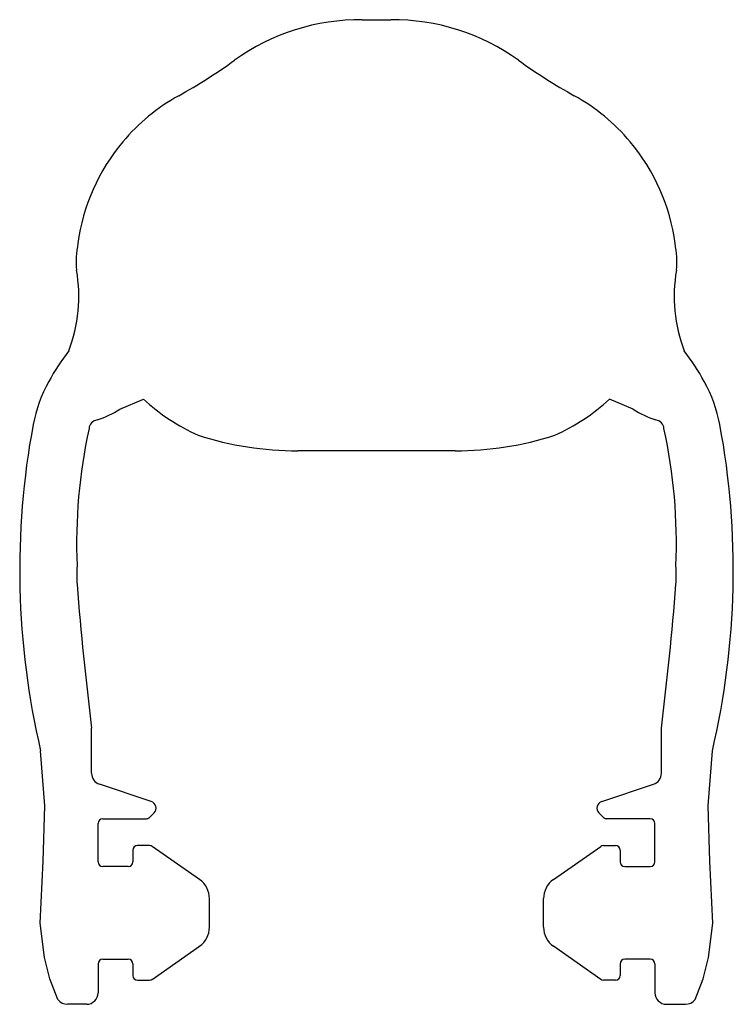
# Model space of a CAD drawing. Header units: millimetres. Extents: x -15.4 to 15.4, y 0 to 42.5.
import ezdxf

# ---------------------------------------------------------------- set-up
doc = ezdxf.new("R2010")
doc.units = ezdxf.units.MM

msp = doc.modelspace()

# ---------------------------------------------------------------- linework, layer by layer
at = {"color": 7, "linetype": 'Continuous', "lineweight": 25}
for p, q in [((-0.611, 42.481), (0.611, 42.481)), ((-11.064, 25.698), (-10.047, 26.129)), ((11.064, 25.698), (10.047, 26.129)), ((3.395, 23.898), (-3.395, 23.898)), ((-12.287, 9.997), (-12.287, 11.946)), ((12.287, 9.997), (12.287, 11.946)), ((-9.71, 8.78), (-11.944, 9.523)), ((9.71, 8.78), (11.944, 9.523)), ((-9.781, 8.095), (-9.592, 8.284)), ((9.781, 8.095), (9.592, 8.284)), ((-12.004, 6.177), (-12.004, 7.837)), ((-11.804, 8.037), (-9.922, 8.037)), ((11.804, 8.037), (9.922, 8.037)), ((12.004, 6.177), (12.004, 7.837)), ((-9.783, 6.877), (-10.304, 6.877)), ((-7.631, 5.414), (-9.668, 6.84)), ((7.631, 5.414), (9.668, 6.84)), ((9.783, 6.877), (10.304, 6.877)), ((-10.504, 6.677), (-10.504, 6.177)), ((10.504, 6.677), (10.504, 6.177)), ((-10.704, 5.977), (-11.804, 5.977)), ((10.704, 5.977), (11.804, 5.977)), ((-7.204, 3.359), (-7.204, 4.595)), ((7.204, 3.359), (7.204, 4.595)), ((-9.668, 1.113), (-7.631, 2.539)), ((9.668, 1.113), (7.631, 2.539)), ((-12.004, 1.777), (-12.004, 0.537)), ((-11.804, 1.977), (-10.704, 1.977)), ((-10.504, 1.777), (-10.504, 1.277)), ((10.504, 1.777), (10.504, 1.277)), ((11.804, 1.977), (10.704, 1.977)), ((12.004, 1.777), (12.004, 0.537)), ((-10.304, 1.077), (-9.783, 1.077)), ((10.304, 1.077), (9.783, 1.077)), ((-12.504, 0.037), (-13.326, 0.037)), ((12.504, 0.037), (13.326, 0.037))]:
    msp.add_line(p, q, dxfattribs=at)
at = {"color": 7, "linetype": 'Continuous', "lineweight": 25, "flags": 128}
for points in [[(-13.734, 0.248), (-14.084, 1.132), (-14.316, 2.054), (-14.498, 3.538), (-14.372, 6.204), (-14.298, 8.586), (-14.481, 10.963)], [(13.734, 0.248), (14.084, 1.132), (14.316, 2.054), (14.498, 3.538), (14.372, 6.204), (14.298, 8.586), (14.481, 10.963)]]:
    msp.add_lwpolyline(points, dxfattribs=at)
at = {"color": 7, "linetype": 'Continuous', "lineweight": 25}
for centre, radius, start, end in [((-0.702, 33.21), 9.271, 89.4367, 125.7637), ((0.702, 33.21), 9.271, 54.2363, 90.5633), ((-20.383, 60.535), 24.403, 299.061, 305.7637), ((20.383, 60.535), 24.403, 234.2363, 240.939), ((-4.425, 31.78), 8.483, 118.9418, 140.1381), ((4.425, 31.78), 8.483, 39.8619, 61.0582), ((-4.385, 31.703), 8.564, 139.9104, 172.4327), ((4.385, 31.703), 8.564, 7.5673, 40.0896), ((-8.892, 32.048), 4.058, 168.8794, 185.1789), ((8.892, 32.048), 4.058, 354.8211, 11.1206), ((-19.375, 30.547), 6.54, 339.0858, 9.9924), ((19.375, 30.547), 6.54, 170.0076, 200.9142), ((-5.456, 22.163), 9.878, 142.2348, 151.4345), ((5.456, 22.163), 9.878, 28.5655, 37.7652), ((-8.774, 23.898), 6.134, 150.8511, 169.4033), ((8.774, 23.898), 6.134, 10.5967, 29.1489), ((-4.148, 32.473), 8.663, 227.0779, 245.9008), ((4.148, 32.473), 8.663, 294.0992, 312.9221), ((-13.223, 28.944), 3.899, 287.5558, 303.6276), ((13.223, 28.944), 3.899, 236.3724, 252.4442), ((-11.979, 24.815), 0.418, 99.3749, 174.4913), ((11.979, 24.815), 0.418, 5.5087, 80.6251), ((18.69, 18.76), 34.075, 169.4033, 193.2275), ((10.442, 19.881), 23.373, 167.7123, 182.3141), ((-10.442, 19.881), 23.373, 357.6859, 12.2877), ((-18.69, 18.76), 34.075, 346.7725, 10.5967), ((-3.395, 38.029), 14.131, 252.3286, 270), ((3.395, 38.029), 14.131, 270, 287.6714), ((-7.93, 18.537), 4.998, 175.4092, 184.5908), ((7.93, 18.537), 4.998, 355.4092, 4.5908), ((128.635, 29.297), 141.985, 184.50796, 187.01899), ((-128.635, 29.297), 141.985, 352.98101, 355.49204), ((-11.787, 9.997), 0.5, 180, 251.6236), ((11.787, 9.997), 0.5, 288.3764, 0), ((-9.804, 8.496), 0.3, 315, 71.6236), ((9.804, 8.496), 0.3, 108.3764, 225), ((-9.922, 8.237), 0.2, 270, 315), ((9.922, 8.237), 0.2, 225, 270), ((-11.804, 7.837), 0.2, 90, 180), ((11.804, 7.837), 0.2, 0, 90), ((-10.304, 6.677), 0.2, 90, 180), ((-9.783, 6.677), 0.2, 55, 90), ((9.783, 6.677), 0.2, 90, 125), ((10.304, 6.677), 0.2, 0, 90), ((-11.804, 6.177), 0.2, 180, 270), ((-10.704, 6.177), 0.2, 270, 0), ((10.704, 6.177), 0.2, 180, 270), ((11.804, 6.177), 0.2, 270, 0), ((-8.204, 4.595), 1, 0, 55), ((8.204, 4.595), 1, 125, 180), ((-8.204, 3.359), 1, 305, 0), ((8.204, 3.359), 1, 180, 235), ((-11.804, 1.777), 0.2, 90, 180), ((-10.704, 1.777), 0.2, 0, 90), ((10.704, 1.777), 0.2, 90, 180), ((11.804, 1.777), 0.2, 0, 90), ((-10.304, 1.277), 0.2, 180, 270), ((10.304, 1.277), 0.2, 270, 0), ((-9.783, 1.277), 0.2, 270, 305), ((9.783, 1.277), 0.2, 235, 270), ((-12.504, 0.537), 0.5, 270, 0), ((12.504, 0.537), 0.5, 180, 270), ((-13.326, 0.537), 0.5, 215.3118, 270), ((13.326, 0.537), 0.5, 270, 324.6882)]:
    msp.add_arc(centre, radius, start, end, dxfattribs=at)

doc.saveas('drawing.dxf')
